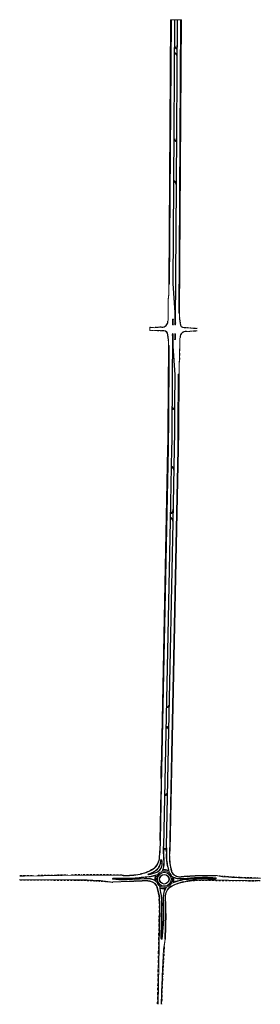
# Model space of a CAD drawing. Header units: feet. Extents: x 635614 to 637905, y 526296 to 535647.
import ezdxf

# ---------------------------------------------------------------- set-up
doc = ezdxf.new("R2010")
doc.units = ezdxf.units.FT
doc.header["$LTSCALE"] = 0.005
doc.header["$MEASUREMENT"] = 0
doc.linetypes.add('DGN Style 3', pattern=[37.5, 25, -12.5])
for name, color, linetype, lineweight in [('P_RDWY_C_and_G', 200, 'Continuous', 18), ('P_RDWY_C_and_GBack', 200, 'Continuous', 18), ('P_RDWY_C_and_GFace', 200, 'Continuous', 30), ('P_RDWY_PavtEdge', 1, 'Continuous', 18), ('P_RDWY_ShldAgg', 1, 'DGN Style 3', 18), ('P_RDWY_ShldPaved', 30, 'Continuous', 18)]:
    doc.layers.add(name, color=color, linetype=linetype, lineweight=lineweight)

msp = doc.modelspace()

# ---------------------------------------------------------------- linework, layer by layer
at = {"layer": 'P_RDWY_C_and_G'}
for points in [[(637066.9, 532752.1, 0.414214), (637069.8, 532749.1)], [(637070.2, 532803.7, 0.414214), (637067.2, 532800.7)], [(637073.8, 532749.1, 0.414214), (637076.9, 532752)], [(637089, 532766.2, 0.063247), (637090.8, 532751.2)], [(637090.8, 532751.2, 0.764479), (637096.6, 532751.1)], [(637096.6, 532751.1, 0.069644), (637099, 532767.6)], [(637068.6, 532663.1, 0.069644), (637066.2, 532646.6)], [(637076.2, 532648, 0.063247), (637074.4, 532663)], [(637098.3, 532662.1, 0.414214), (637095.3, 532665.1)], [(637088, 532613.4, 0.414214), (637090.9, 532610.4)], [(637012.9, 527742.9, 0.175895), (637000.9, 527774.8)], [(637038.8, 527707.2, 0.07315), (637057.1, 527562.3)], [(636967.5, 527557.8, 0.140632), (636985.5, 527631.7)], [(636599.3, 527516.5, 0.044813), (636760.1, 527530.3)], [(636834.8, 527532, 0.026561), (636884.4, 527551.4)], [(636838.3, 527533.2, 0.941449), (636840.4, 527525.5)], [(636846.3, 527511.1, 0.040983), (636926.7, 527527.9)], [(636909.1, 527516.3, 0.124948), (636903.3, 527473.4)], [(636976.2, 527576.1, 0.565687), (636980.4, 527570.7)], [(637028, 527563, 0.14595), (636978.2, 527570.4)], [(637024.8, 527564.5, 0.617296), (637032.9, 527571.4)], [(636617.8, 527492.4, 0.032175), (636771.5, 527501.7)], [(636896.9, 527472.1, 0.618952), (636903, 527475.9)], [(637208.3, 527482.4, 0.075603), (637057.6, 527443.2)], [(637074.8, 527457.3, 0.119725), (637077.3, 527498.8)], [(637083.6, 527500.6, 0.621366), (637077.7, 527496.5)], [(637106.8, 527509.9, 0.104027), (637150.5, 527504.8)], [(636947.5, 527300.4, 0.054148), (636924.6, 527406.3)], [(636957.2, 527401.9, 0.597929), (636949.1, 527395.2)], [(636954.1, 527403.3, 0.128132), (636997.8, 527395.6)], [(636966.3, 527246.7, 0.053524), (636956.6, 527356.8)], [(637011.6, 527408.2, 0.17868), (636983.7, 527324)], [(636999.2, 527389.5, 0.587417), (636995.5, 527395.4)], [(636984.9, 527116.8, 0.021499), (636986.2, 527245.7)], [(637002.5, 527156.8, 0.014754), (637002.2, 527246.3)]]:
    msp.add_lwpolyline(points, format="xyb", dxfattribs=at)
for points in [[(637070.2, 532803.7), (637074.2, 532803.7)], [(637073.8, 532749.1), (637069.8, 532749.1)], [(637091.3, 532665.1), (637095.3, 532665.1)], [(637090.9, 532610.4), (637095.4, 532610.4)], [(636960.2, 528556.6), (636962.5, 528376.5)], [(636953.8, 527852.2), (636964.5, 528376.5)], [(636964.5, 528376.5), (636962.5, 528376.5)], [(636980.6, 527793.8), (636980.4, 527783.8)], [(637012.4, 527783.2), (637012.6, 527793.2)], [(636985.5, 527631.7), (636980.7, 527753.5)], [(637012.4, 527783.2), (637013.2, 527725.2)], [(637038.8, 527707.2), (637041.3, 527707.2)], [(636951.4, 527635.7), (636958.2, 527669.7)], [(636958.2, 527669.7), (636966.4, 527669.1)], [(636968.2, 527659.7), (636966.4, 527669.1)], [(636599.3, 527516.5), (636599.3, 527519)], [(636834.8, 527532), (636836.7, 527524.7)], [(636904.5, 527521.9), (636909.1, 527516.3)], [(636975.4, 527574), (636978.2, 527570.4)], [(637025.7, 527602.9), (637039.1, 527544.5)], [(637028, 527563), (637033.8, 527567.6)], [(637416.4, 527517.9), (637479.9, 527517)], [(637479.9, 527517), (637479.9, 527519.5)], [(636657, 527463.7), (636501.4, 527456.9)], [(636501.4, 527456.9), (636501.5, 527454.4)], [(636502.8, 527492.9), (636617.8, 527492.4)], [(636711.8, 527482.8), (636800.6, 527489.2)], [(636713, 527466.9), (636779.8, 527471.7)], [(636771.5, 527501.7), (636846.3, 527511.1)], [(636899, 527470.8), (636903.3, 527473.4)], [(636956.6, 527356.8), (636944, 527420.8)], [(637074.8, 527457.3), (637080.1, 527452.2)], [(637077.3, 527498.8), (637081.2, 527501.7)], [(637206.5, 527509.9), (637150.5, 527504.8)], [(637207.9, 527493.9), (637153.4, 527489)], [(637176.8, 527462.1), (637177.4, 527459.6)], [(637363.3, 527487.2), (637405.6, 527486.8)], [(637405.6, 527486.8), (637483.7, 527485.9)], [(637483.7, 527495.4), (637483.7, 527485.9)], [(636948.3, 527398.9), (636954.1, 527403.3)], [(636997.8, 527395.6), (637000.4, 527391.6)], [(636945, 527300.1), (636947.5, 527300.4)], [(636959.9, 526915.9), (636966.3, 527246.7)], [(636984.3, 527303.4), (636981.5, 527303.3)], [(636984.3, 527303.4), (636981.5, 527303.3)], [(636986.2, 527245.7), (636983.7, 527324)], [(637002.2, 527246.3), (637000.4, 527302.4)], [(637002.5, 527156.8), (636996.2, 526914)], [(636969.5, 526915.4), (636981.7, 527055.3)], [(636981.7, 527055.3), (636984.9, 527116.8)], [(636959.9, 526915.9), (636969.5, 526915.4)], [(636996.2, 526914), (636998.7, 526913.9)]]:
    msp.add_lwpolyline(points, dxfattribs=at)
at = {"layer": 'P_RDWY_C_and_G', "extrusion": (0, 0, -1)}
for points in [[(-637074.2, 532803.7, 0.414214), (-637077.2, 532800.6)], [(-637068.6, 532663.1, 0.764479), (-637074.4, 532663)], [(-637088.3, 532662.1, 0.414213), (-637091.3, 532665.1)], [(-637098, 532613.3, 0.414214), (-637094.9, 532610.4)], [(-636953.8, 527852.2, 0.021747), (-636942.7, 527678.5)], [(-636980.7, 527753.5, 0.015095), (-636980.4, 527783.8)], [(-636981.2, 527740.2, 0.189831), (-636993.3, 527774.8)], [(-636993.3, 527774.8, 0.458808), (-637000.9, 527774.8)], [(-637025.7, 527602.9, 0.061464), (-637013.2, 527725.2)], [(-636942.7, 527678.5, 0.242664), (-636870.9, 527569.9)], [(-636951.4, 527635.7, 0.241501), (-636884.4, 527551.4)], [(-636957.3, 527665.4, 0.887912), (-636967.2, 527664.6)], [(-636870.9, 527569.9, 0.084195), (-636760.1, 527530.3)], [(-636900.9, 527521, 0.596537), (-636907.9, 527513.1)], [(-637106.8, 527509.9, 0.248644), (-637057.1, 527562.3)], [(-637206.5, 527509.9, 0.026069), (-637416.4, 527517.9)], [(-636502.3, 527482.9, 0.95002), (-636502.8, 527492.9)], [(-636612.2, 527478.2, 0.031992), (-636502.3, 527482.9)], [(-636711.8, 527482.8, 0.01246), (-636612.2, 527478.2)], [(-636713, 527466.9, 0.00695), (-636657, 527463.7)], [(-636779.8, 527471.7, 0.060958), (-636853.1, 527468)], [(-636800.4, 527489.2, 0.038069), (-636846.4, 527488.9)], [(-636846.5, 527488.9, 0.182924), (-636918.1, 527454.9)], [(-636853.1, 527468, 0.276135), (-636924.6, 527406.3)], [(-637000.6, 527327.2, 0.272478), (-637063, 527422.2)], [(-637063, 527422.2, 0.060313), (-637176.8, 527462.1)], [(-637153.4, 527489, 0.170671), (-637063.3, 527511.8)], [(-637083.9, 527453.6, 0.622069), (-637075.8, 527460.7)], [(-637207.9, 527493.9, 0.001412), (-637219.2, 527494.9)], [(-637208.3, 527482.4, 0.01242), (-637234, 527484.4)], [(-637219.2, 527494.9, 0.019502), (-637375, 527502)], [(-637234, 527484.4, 0.01617), (-637363.3, 527487.2)], [(-637375, 527502, 0.015201), (-637427.2, 527500.6)], [(-637424.1, 527500.7, 0.017399), (-637483.7, 527495.4)], [(-637479.3, 527496, 0.947394), (-637478.7, 527486)], [(-637000.4, 527302.4, 0.020514), (-637000.6, 527327.2)], [(-636970, 526920.2, 0.967035), (-636960, 526920.7)]]:
    msp.add_lwpolyline(points, format="xyb", dxfattribs=at)
at = {"layer": 'P_RDWY_C_and_G'}
for radius in [78, 68]:
    msp.add_circle((636990.7, 527483.3), radius, dxfattribs=at)
at = {"layer": 'P_RDWY_C_and_G', "extrusion": (0, 0, -1)}
msp.add_arc((-636848.2, 527637.6), 122, 169.52414, 205.53261, dxfattribs=at)
at = {"layer": 'P_RDWY_C_and_G'}
for centre, radius, start, end in [((636737.6, 528016.8), 502, 281.39225, 291.23315), ((636893.3, 527616), 72, 291.23315, 334.46739)]:
    msp.add_arc(centre, radius, start, end, dxfattribs=at)
at = {"layer": 'P_RDWY_C_and_GBack'}
for points in [[(637088.6, 535646.8), (637078.5, 534083)], [(637104.4, 534074.2), (637114.6, 535646.7)], [(637078.5, 534084.4), (637072.4, 533141.3)], [(637096, 532767.6), (637104.4, 534074.2)], [(637072.4, 533141.6), (637092.6, 532866.4)], [(637092.6, 532866.2), (637092, 532766.2)], [(637068.9, 532752.1), (637074.9, 532752.1)], [(637069.2, 532800.7), (637075.2, 532800.7)], [(637070.2, 532800.7), (637069.9, 532752.1)], [(637073.9, 532752.1), (637074.2, 532800.7)], [(637091.8, 532755.9), (637095.7, 532755.9)], [(636986.9, 532690.9), (636965.3, 532691.3)], [(637073.3, 532658.3), (637069.4, 532658.3)], [(637090.3, 532662.1), (637096.3, 532662.1)], [(637091.3, 532662.1), (637091, 532613.4)], [(637095, 532613.4), (637095.3, 532662.1)], [(637178.2, 532723.3), (637199.9, 532722.8)], [(637069.2, 532646.6), (637063.4, 531754.3)], [(637072.5, 532548), (637073.2, 532648)], [(637090, 532613.4), (637096, 532613.4)], [(637092.8, 532272.6), (637072.6, 532547.8)], [(637090.9, 531985.9), (637092.8, 532272.9)], [(637089.4, 531754.1), (637090.9, 531985.9)], [(637061, 531572.8), (637046.9, 530886.4)], [(637072.7, 530875.9), (637086.9, 531572.3)], [(637046.9, 530886.4), (636983.6, 527793.7)], [(637032.1, 528891.8), (637072.7, 530875.9)], [(637009.6, 527793.2), (637032.1, 528891.8)], [(636957.7, 528556.6), (636960.8, 528316.5)], [(636951.3, 527852.3), (636960.8, 528316.5)], [(636982.9, 527783.8), (636983.6, 527793.7)], [(637009.9, 527783.1), (637009.6, 527793.2)], [(636983.2, 527753.6), (636988, 527631.8)], [(637009.9, 527783.1), (637010.7, 527725.1)], [(636953.8, 527635.2), (636959.8, 527664.9)], [(636965.7, 527659.3), (636964.7, 527664.9)], [(637023.3, 527602.3), (637030.5, 527570.8)], [(637416.4, 527520.4), (637479.9, 527519.5)], [(636657.1, 527461.2), (636501.5, 527454.4)], [(636502.8, 527489.9), (636617.8, 527489.4)], [(636711.6, 527485.8), (636720.6, 527486.5)], [(636713.1, 527464.4), (636780, 527469.2)], [(636720.6, 527493.4), (636730.5, 527494.8)], [(636720.6, 527486.5), (636730.5, 527486.7)], [(636730.5, 527486.7), (636800.3, 527491.7)], [(636771.8, 527499.2), (636846.6, 527508.6)], [(637206.8, 527512.4), (637150.3, 527507.3)], [(637208.2, 527491.4), (637153.6, 527486.5)], [(637363.3, 527489.7), (637405.6, 527489.3)], [(637405.6, 527489.3), (637478.7, 527488.5)], [(636959.1, 527357.3), (636951.5, 527395.7)], [(636962.5, 526920.7), (636968.8, 527246.6)], [(636983.7, 527245.7), (636981.2, 527324)], [(637004.7, 527246.3), (637002.9, 527302.5)], [(637005, 527156.7), (636998.7, 526913.9)], [(636967.5, 526920.4), (636979.2, 527055.5)], [(636979.2, 527055.5), (636982.4, 527116.9)]]:
    msp.add_lwpolyline(points, dxfattribs=at)
for points in [[(637087.1, 535411.8, 0.181531), (637100.9, 535374.2)], [(637100.9, 535374.2, 0.483653), (637104.1, 535374.3)], [(637104.1, 535374.3, 0.156599), (637113, 535401.6)], [(637095.4, 535326.9, 0.157396), (637086.4, 535299.4)], [(637098.5, 535326.9, 0.483653), (637095.3, 535326.8)], [(637112.3, 535289.3, 0.181531), (637098.5, 535326.9)], [(637081.4, 534533.8, 0.181531), (637095.3, 534496.2)], [(637095.3, 534496.2, 0.483653), (637098.4, 534496.3)], [(637098.4, 534496.3, 0.156599), (637107.3, 534523.6)], [(637087.5, 534111.8, 0.157396), (637078.5, 534084.4)], [(637090.6, 534111.8, 0.483653), (637087.5, 534111.7)], [(637104.4, 534074.2, 0.181531), (637090.6, 534111.8)], [(636966, 532727.3, 0.417949), (637024.1, 532784)], [(637092, 532766.2, 0.045248), (637092.8, 532755.9)], [(637094.7, 532755.9, 0.051526), (637096, 532767.6)], [(637141.9, 532760.5, 0.410487), (637178.2, 532723.3)], [(637023.2, 532653.7, 0.410487), (636986.9, 532690.9)], [(637070.5, 532658.3, 0.051558), (637069.2, 532646.6)], [(637073.2, 532648, 0.04528), (637072.3, 532658.3)], [(637199.2, 532686.9, 0.417949), (637141.1, 532630.2)], [(637064.8, 531976.3, 0.156599), (637073.4, 531948.9)], [(637073.4, 531948.9, 0.483652), (637076.6, 531948.7)], [(637076.6, 531948.7, 0.181536), (637090.9, 531986.1)], [(637086.9, 531572.3, 0.003497), (637089.4, 531754.1)], [(637066.2, 531398.9, 0.156599), (637056.8, 531371.7)], [(637069.3, 531399, 0.483653), (637066.2, 531398.9)], [(637082.6, 531361.2, 0.181531), (637069.3, 531399)], [(637049, 530988.9, 0.156599), (637057.2, 530961.4)], [(637060.4, 530961.2, 0.181531), (637075.2, 530998.4)], [(637056.2, 530913.6, 0.156599), (637046.9, 530886.4)], [(637059.4, 530913.7, 0.483653), (637056.2, 530913.6)], [(637057.2, 530961.4, 0.483653), (637060.4, 530961.2)], [(637072.7, 530875.9, 0.181531), (637059.4, 530913.7)], [(637011.2, 529142.7, 0.156599), (637019.4, 529115.1)], [(637019.4, 529115.1, 0.483653), (637022.6, 529114.9)], [(637022.6, 529114.9, 0.181531), (637037.4, 529152.1)], [(637015.6, 528929.5, 0.156599), (637006.3, 528902.3)], [(637018.8, 528929.6, 0.483653), (637015.6, 528929.5)], [(637032.1, 528891.8, 0.181531), (637018.8, 528929.6)], [(636994.2, 528310.4, 0.162068), (637003, 528282.1)], [(637003, 528282.1, 0.481951), (637006.1, 528281.9)], [(637006.1, 528281.9, 0.177451), (637020.3, 528318.4)], [(636982.9, 527783.8, 0.015095), (636983.2, 527753.6)], [(637010.4, 527742.8, 0.175895), (636999, 527773.1)], [(637041.3, 527707.2, 0.07315), (637059.5, 527562.9)], [(636978.6, 527575.2, 0.103189), (636988, 527631.8)], [(636599.3, 527519, 0.044813), (636759.6, 527532.7)], [(636839.1, 527530.8, 0.941449), (636839.9, 527527.9)], [(636839.1, 527530.8, 0.024701), (636885.4, 527549.1)], [(636839.9, 527527.9, 0.041101), (636918.5, 527551.2)], [(636846.6, 527508.6, 0.027637), (636901.5, 527518.6)], [(636905.6, 527514, 0.108025), (636900.5, 527475.6)], [(636918.5, 527551.2, 0.190915), (636956, 527586.1)], [(636978.6, 527575.2, 0.565687), (636980.1, 527573.2)], [(637025.8, 527566.8, 0.129408), (636980.1, 527573.2)], [(637025.8, 527566.8, 0.610908), (637030.5, 527570.8)], [(636617.8, 527489.4, 0.021427), (636720.6, 527493.4)], [(636730.5, 527494.8, 0.008649), (636771.8, 527499.2)], [(636898.2, 527474.2, 0.618952), (636900.5, 527475.6)], [(637078.2, 527460, 0.102968), (637080.2, 527496.9)], [(637082.4, 527498.4, 0.621366), (637080.2, 527496.9)], [(637208.1, 527484.9, 0.062011), (637082.8, 527455.9)], [(637107.6, 527512.3, 0.104027), (637150.3, 527507.3)], [(636945, 527300.1, 0.054148), (636922.2, 527405.5)], [(636956.3, 527399.6, 0.597929), (636951.5, 527395.7)], [(636956.3, 527399.6, 0.111611), (636995.6, 527393)], [(636968.8, 527246.6, 0.053523), (636959.1, 527357.3)], [(636997, 527390.7, 0.133848), (636981.2, 527324)], [(636997, 527390.7, 0.587417), (636995.6, 527393)], [(636982.4, 527116.9, 0.0215), (636983.7, 527245.7)], [(637005, 527156.7, 0.014754), (637004.7, 527246.3)]]:
    msp.add_lwpolyline(points, format="xyb", dxfattribs=at)
at = {"layer": 'P_RDWY_C_and_GBack', "extrusion": (0, 0, -1)}
for points in [[(-637063.4, 531754.3, 0.003497), (-637061, 531572.8)], [(-636951.3, 527852.3, 0.021747), (-636940.2, 527678.8)], [(-636983.7, 527740.3, 0.189831), (-636995.2, 527773.1)], [(-636995.2, 527773.1, 0.458808), (-636999, 527773.1)], [(-637023.3, 527602.3, 0.061464), (-637010.7, 527725.2)], [(-636940.2, 527678.8, 0.242664), (-636869.7, 527572.1)], [(-636953.8, 527635.2, 0.241501), (-636885.4, 527549.1)], [(-636965.7, 527659.3, 0.158422), (-636956, 527586.1)], [(-636959.8, 527664.9, 0.887911), (-636964.7, 527664.5)], [(-636869.7, 527572.1, 0.084195), (-636759.6, 527532.7)], [(-636901.5, 527518.6, 0.596537), (-636905.6, 527514)], [(-637107.6, 527512.3, 0.248644), (-637059.5, 527562.9)], [(-637206.3, 527512.3, 0.026069), (-637416.4, 527520.4)], [(-636502.6, 527485.9, 0.950023), (-636502.8, 527489.9)], [(-636612.1, 527481.2, 0.031992), (-636502.6, 527485.9)], [(-636711.6, 527485.8, 0.01246), (-636612.1, 527481.2)], [(-636713.1, 527464.4, 0.00695), (-636657.1, 527461.2)], [(-636780, 527469.2, 0.060958), (-636852.6, 527465.5)], [(-636800.3, 527491.7, 0.038069), (-636846.6, 527491.4)], [(-636846.7, 527491.4, 0.120447), (-636898.2, 527474.2)], [(-636852.6, 527465.5, 0.276135), (-636922.2, 527405.5)], [(-637003.1, 527327.1, 0.272478), (-637064.1, 527419.9)], [(-637064.1, 527419.9, 0.060313), (-637177.4, 527459.6)], [(-637082.9, 527455.9, 0.622069), (-637078.2, 527460)], [(-637153.6, 527486.5, 0.128958), (-637082.3, 527498.5)], [(-637208.1, 527484.9, 0.01242), (-637233.8, 527486.9)], [(-637208.2, 527491.4, 0.001412), (-637219.4, 527492.4)], [(-637219.4, 527492.4, 0.019502), (-637375, 527499.5)], [(-637233.8, 527486.9, 0.01617), (-637363.3, 527489.7)], [(-637375, 527499.5, 0.015201), (-637427.1, 527498.1)], [(-637424, 527498.2, 0.016108), (-637479, 527493.5)], [(-637479, 527493.5, 0.95562), (-637478.7, 527488.5)], [(-637002.9, 527302.5, 0.020514), (-637003.1, 527327.1)], [(-636967.5, 526920.4, 0.967035), (-636962.5, 526920.7)]]:
    msp.add_lwpolyline(points, format="xyb", dxfattribs=at)
at = {"layer": 'P_RDWY_C_and_GBack'}
for radius in [65, 44.5]:
    msp.add_circle((636990.7, 527483.3), radius, dxfattribs=at)
at = {"layer": 'P_RDWY_C_and_GFace'}
for points in [[(637087.6, 535646.9), (637077.5, 534083)], [(637105.4, 534074.2), (637115.6, 535646.7)], [(637077.5, 534084.4), (637071.4, 533141.3)], [(637097, 532767.6), (637105.4, 534074.2)], [(637071.4, 533141.5), (637091.6, 532866.4)], [(637091.6, 532866.2), (637091, 532766.2)], [(637069.2, 532800.7), (637068.9, 532752.1)], [(637074.9, 532752.1), (637075.2, 532800.7)], [(636987, 532691.9), (636965.3, 532692.3)], [(637090.3, 532662.1), (637090, 532613.4)], [(637096, 532613.4), (637096.3, 532662.1)], [(637178.2, 532722.3), (637199.8, 532721.8)], [(637068.2, 532646.6), (637062.4, 531754.3)], [(637073.5, 532548), (637074.2, 532648)], [(637093.8, 532272.7), (637073.5, 532547.8)], [(637091.9, 531985.9), (637093.8, 532272.8)], [(637090.4, 531754.1), (637091.9, 531985.9)], [(637060, 531572.8), (637045.9, 530886.4)], [(637073.7, 530875.8), (637087.9, 531572.3)], [(637045.9, 530886.4), (636982.6, 527793.8)], [(637033.1, 528891.8), (637073.7, 530875.8)], [(637010.6, 527793.2), (637033.1, 528891.8)]]:
    msp.add_lwpolyline(points, dxfattribs=at)
for points in [[(637086.1, 535411.8, 0.181531), (637100.2, 535373.6)], [(637100.2, 535373.6, 0.483653), (637104.9, 535373.7)], [(637104.9, 535373.7, 0.156599), (637114, 535401.6)], [(637094.6, 535327.5, 0.157396), (637085.4, 535299.5)], [(637099.2, 535327.5, 0.483653), (637094.5, 535327.3)], [(637113.3, 535289.3, 0.181531), (637099.2, 535327.5)], [(637080.4, 534533.8, 0.181531), (637094.5, 534495.5)], [(637094.5, 534495.5, 0.483653), (637099.2, 534495.7)], [(637099.2, 534495.7, 0.156599), (637108.3, 534523.6)], [(637086.7, 534112.4, 0.157396), (637077.5, 534084.4)], [(637091.4, 534112.5, 0.483653), (637086.7, 534112.3)], [(637105.4, 534074.2, 0.181531), (637091.4, 534112.5)], [(636966, 532726.3, 0.417949), (637025.1, 532784)], [(637091, 532766.2, 0.063247), (637092.7, 532751.7)], [(637092.7, 532751.7, 0.764476), (637094.6, 532751.7)], [(637094.6, 532751.7, 0.069644), (637097, 532767.6)], [(637140.9, 532760.5, 0.410487), (637178.2, 532722.3)], [(637024.2, 532653.7, 0.410487), (636987, 532691.9)], [(637070.5, 532662.5, 0.069644), (637068.2, 532646.6)], [(637074.2, 532648, 0.063247), (637072.4, 532662.5)], [(637199.2, 532687.9, 0.417949), (637140.1, 532630.2)], [(637063.8, 531976.3, 0.156599), (637072.6, 531948.3)], [(637072.6, 531948.3, 0.483652), (637077.3, 531948.1)], [(637077.3, 531948.1, 0.181536), (637091.9, 531986.1)], [(637087.9, 531572.3, 0.003497), (637090.4, 531754.1)], [(637065.4, 531399.5, 0.156599), (637055.8, 531371.7)], [(637070.1, 531399.6, 0.483653), (637065.4, 531399.5)], [(637083.6, 531361.2, 0.181531), (637070.1, 531399.6)], [(637048, 530988.9, 0.156599), (637056.4, 530960.8)], [(637061.1, 530960.5, 0.181531), (637076.2, 530998.4)], [(637055.4, 530914.2, 0.156599), (637045.9, 530886.4)], [(637060.1, 530914.3, 0.483653), (637055.4, 530914.2)], [(637056.4, 530960.8, 0.483653), (637061.1, 530960.5)], [(637073.7, 530875.8, 0.181531), (637060.1, 530914.3)], [(637014.8, 528930.1, 0.156599), (637005.3, 528902.4)], [(637019.5, 528930.2, 0.483653), (637014.8, 528930.1)], [(637033.1, 528891.8, 0.181531), (637019.5, 528930.2)], [(636993.2, 528310.4, 0.162068), (637002.2, 528281.5)], [(637002.2, 528281.5, 0.481951), (637006.8, 528281.2)], [(637006.8, 528281.2, 0.177451), (637021.3, 528318.4)]]:
    msp.add_lwpolyline(points, format="xyb", dxfattribs=at)
at = {"layer": 'P_RDWY_C_and_GFace', "extrusion": (0, 0, -1)}
for points in [[(-637070.5, 532662.5, 0.764479), (-637072.4, 532662.5)], [(-637062.4, 531754.3, 0.003497), (-637060, 531572.8)]]:
    msp.add_lwpolyline(points, format="xyb", dxfattribs=at)
at = {"layer": 'P_RDWY_C_and_GFace', "lineweight": 30}
for points in [[(636957.7, 528556.6), (636960.2, 528556.6)], [(636958.2, 528556.6), (636961.3, 528316.5)], [(636951.8, 527852.3), (636961.3, 528316.5)], [(636982.4, 527783.8), (636982.6, 527793.8)], [(637010.4, 527783.1), (637010.6, 527793.2)], [(636982.7, 527753.6), (636987.5, 527631.8)], [(637010.4, 527783.1), (637011.2, 527725.1)], [(636953.3, 527635.3), (636959.3, 527665)], [(636966.2, 527659.4), (636965.2, 527664.9)], [(637023.8, 527602.4), (637031, 527570.9)], [(637416.4, 527519.9), (637479.9, 527519)], [(636657.1, 527461.7), (636501.5, 527454.9)], [(636502.8, 527490.9), (636617.8, 527490.4)], [(636711.7, 527484.8), (636800.3, 527491.2)], [(636713.1, 527464.9), (636779.9, 527469.7)], [(636771.8, 527499.7), (636846.6, 527509.1)], [(637206.8, 527511.9), (637150.3, 527506.8)], [(637208.1, 527491.9), (637153.6, 527487)], [(637363.3, 527489.2), (637405.6, 527488.8)], [(637405.6, 527488.8), (637478.7, 527488)], [(636958.6, 527357.2), (636951, 527395.6)], [(636962, 526920.7), (636968.3, 527246.6)], [(636984.2, 527245.7), (636981.7, 527324)], [(637004.2, 527246.3), (637002.4, 527302.5)], [(637004.5, 527156.8), (636998.2, 526913.9)], [(636968, 526920.4), (636979.7, 527055.5)], [(636979.7, 527055.5), (636982.9, 527116.9)]]:
    msp.add_lwpolyline(points, dxfattribs=at)
at = {"layer": 'P_RDWY_C_and_GFace', "lineweight": 30, "extrusion": (0, 0, -1)}
for points in [[(-636951.8, 527852.3, 0.021747), (-636940.7, 527678.7)], [(-636983.2, 527740.2, 0.189831), (-636994.8, 527773.5)], [(-636994.8, 527773.5, 0.458808), (-636999.3, 527773.5)], [(-637023.8, 527602.4, 0.061464), (-637011.2, 527725.2)], [(-636940.7, 527678.7, 0.242664), (-636870, 527571.6)], [(-636953.3, 527635.3, 0.241501), (-636885.2, 527549.6)], [(-636966.2, 527659.4, 0.158422), (-636956.5, 527585.8)], [(-636959.3, 527665, 0.887911), (-636965.2, 527664.5)], [(-636870, 527571.6, 0.084195), (-636759.7, 527532.2)], [(-636901.3, 527519, 0.596537), (-636906, 527513.8)], [(-637107.4, 527511.8, 0.248644), (-637059.1, 527562.8)], [(-637206.3, 527511.8, 0.026069), (-637416.4, 527519.9)], [(-636502.5, 527484.9, 0.950023), (-636502.8, 527490.9)], [(-636612.1, 527480.2, 0.031992), (-636502.5, 527484.9)], [(-636711.7, 527484.8, 0.01246), (-636612.1, 527480.2)], [(-636713.1, 527464.9, 0.00695), (-636657.1, 527461.7)], [(-636779.9, 527469.7, 0.060958), (-636852.7, 527466)], [(-636800.3, 527491.2, 0.038069), (-636846.5, 527490.9)], [(-636846.6, 527490.9, 0.120447), (-636898, 527473.8)], [(-636852.7, 527466, 0.276135), (-636922.7, 527405.7)], [(-637002.6, 527327.1, 0.272478), (-637063.9, 527420.4)], [(-637063.9, 527420.4, 0.060313), (-637177.3, 527460.1)], [(-637083.1, 527455.4, 0.622069), (-637077.7, 527460.2)], [(-637153.6, 527487, 0.128958), (-637082.5, 527498.9)], [(-637208.1, 527491.9, 0.001412), (-637219.3, 527492.9)], [(-637208.1, 527484.4, 0.01242), (-637233.9, 527486.4)], [(-637219.3, 527492.9, 0.019502), (-637375, 527500)], [(-637233.9, 527486.4, 0.01617), (-637363.3, 527489.2)], [(-637375, 527500, 0.015201), (-637427.1, 527498.6)], [(-637424, 527498.7, 0.016108), (-637479.1, 527494)], [(-637479, 527494, 0.95562), (-637478.7, 527488)], [(-637002.4, 527302.5, 0.020514), (-637002.6, 527327.1)], [(-636968, 526920.4, 0.967035), (-636962, 526920.7)]]:
    msp.add_lwpolyline(points, format="xyb", dxfattribs=at)
at = {"layer": 'P_RDWY_C_and_GFace', "lineweight": 30}
for points in [[(636982.4, 527783.8, 0.015095), (636982.7, 527753.6)], [(637010.9, 527742.8, 0.175895), (636999.3, 527773.5)], [(637040.8, 527707.2, 0.07315), (637059.1, 527562.8)], [(636978.1, 527575.4, 0.103189), (636987.5, 527631.8)], [(636599.3, 527518.5, 0.044813), (636759.7, 527532.2)], [(636838.9, 527531.3, 0.941449), (636840, 527527.4)], [(636838.9, 527531.3, 0.024701), (636885.2, 527549.6)], [(636840, 527527.4, 0.041101), (636918.7, 527550.8)], [(636846.6, 527509.1, 0.027637), (636901.3, 527519)], [(636906, 527513.8, 0.108025), (636901, 527475.7)], [(636918.7, 527550.8, 0.190915), (636956.5, 527585.8)], [(636978.1, 527575.4, 0.565687), (636980.2, 527572.7)], [(637025.6, 527566.3, 0.129408), (636980.2, 527572.7)], [(637025.6, 527566.3, 0.610908), (637031, 527570.9)], [(636617.8, 527490.4, 0.032175), (636771.8, 527499.7)], [(636898, 527473.8, 0.618952), (636901, 527475.7)], [(637077.7, 527460.2, 0.102968), (637079.7, 527496.8)], [(637082.6, 527498.8, 0.621366), (637079.7, 527496.8)], [(637208.1, 527484.4, 0.062011), (637082.9, 527455.4)], [(637107.4, 527511.8, 0.104027), (637150.3, 527506.8)], [(636945.5, 527300.1, 0.054148), (636922.7, 527405.7)], [(636956.5, 527400.1, 0.597929), (636951, 527395.6)], [(636956.5, 527400.1, 0.111611), (636995.6, 527393.5)], [(636968.3, 527246.6, 0.053523), (636958.6, 527357.2)], [(636997.5, 527390.5, 0.133848), (636981.7, 527324)], [(636997.5, 527390.5, 0.587417), (636995.6, 527393.5)], [(636982.9, 527116.9, 0.0215), (636984.2, 527245.7)], [(637004.5, 527156.8, 0.014754), (637004.2, 527246.3)]]:
    msp.add_lwpolyline(points, format="xyb", dxfattribs=at)
for radius in [66, 45]:
    msp.add_circle((636990.7, 527483.3), radius, dxfattribs=at)
at = {"layer": 'P_RDWY_PavtEdge'}
for points in [[(637041.3, 533133.8), (637057.6, 535647)], [(637049.6, 535647.1), (637153.6, 535646.4)], [(637127.6, 532860.6), (637145.6, 535646.5)], [(637032.7, 533033.9), (637033.3, 533133.9)], [(637033.3, 533133.9), (637041.3, 533133.8)], [(637028.4, 532983.9), (637032.7, 533033.9)], [(637027.1, 532793.9), (637028.4, 532983.9)], [(637127.6, 532860.6), (637135.6, 532860.5)], [(637135.2, 532807.2), (637135.6, 532860.5)], [(637024.1, 532784), (637027.1, 532793.9)], [(637135.2, 532807.2), (637141.9, 532760.6)], [(636853.5, 532725.7), (636853.5, 532696.6)], [(636853.5, 532722.7), (636895.9, 532721.7)], [(636853.5, 532699.6), (636955.3, 532694.5)], [(636895.9, 532721.7), (636966, 532727.3)], [(636955.3, 532694.5), (636965.3, 532691.3)], [(637199.2, 532686.9), (637269.3, 532692.5)], [(637199.9, 532722.8), (637209.8, 532719.7)], [(637209.8, 532719.7), (637267.4, 532714.2)], [(637267.4, 532714.2), (637283, 532714.1)], [(637269.3, 532692.5), (637303.2, 532691.9)], [(637283, 532714.1), (637303.6, 532713.9)], [(637029.9, 532607), (637023.2, 532653.7)], [(637029.6, 532553.7), (637029.9, 532607)], [(637138, 532620.3), (637136.8, 532430.3)], [(637138, 532620.3), (637141.1, 532630.2)], [(637037.6, 532553.6), (637029.6, 532553.7)], [(637032.4, 531754.5), (637037.6, 532553.6)], [(637131.8, 532280.3), (637132.5, 532380.3)], [(637136.8, 532430.3), (637132.5, 532380.3)], [(637120.4, 531753.9), (637123.8, 532280.4)], [(637131.8, 532280.3), (637123.8, 532280.4)], [(636970.6, 528674), (637030, 531573.4)], [(637058.6, 528672.2), (637117.9, 531571.6)], [(636964.5, 528376.5), (636970.6, 528674)], [(637058.6, 528672.2), (637038.8, 527707.2)], [(637479.9, 527519.5), (637545.9, 527507.9)], [(637197.2, 527466.1), (637177.4, 527459.6)], [(637346.7, 527476.4), (637854.5, 527471), (637904.5, 527471.5)], [(637601, 527503.8), (637545.9, 527507.9)], [(637904.7, 527491.5), (637854.7, 527493)], [(636984.1, 526819.6), (636998.7, 526913.9)], [(636970.6, 526564.8), (636984.1, 526819.6)]]:
    msp.add_lwpolyline(points, dxfattribs=at)
for points in [[(637030, 531573.4, 0.003497), (637032.4, 531754.5)], [(637117.9, 531571.6, 0.003497), (637120.4, 531753.9)], [(637601, 527503.8, 0.015921), (637854.7, 527493)], [(636970.6, 526564.8, 0.008427), (636960.9, 526295.8)]]:
    msp.add_lwpolyline(points, format="xyb", dxfattribs=at)
at = {"layer": 'P_RDWY_PavtEdge', "extrusion": (0, 0, -1)}
msp.add_lwpolyline([(-637197.2, 527466.1, 0.01799), (-637232.9, 527471.1, 0.028501), (-637346.7, 527476.4)], format="xyb", dxfattribs=at)
at = {"layer": 'P_RDWY_ShldAgg'}
for points in [[(637027.4, 532984), (637032.8, 533046.4)], [(637026.1, 532794), (637027.4, 532983.9)], [(637023.1, 532784.3), (637026.1, 532794)], [(637023.1, 532784.3), (637024.1, 532784)], [(637135.4, 532827.4), (637144.5, 532763.6)], [(637141.9, 532760.6), (637144.5, 532763.6)], [(636853.5, 532725.7), (636895.9, 532724.7)], [(636853.5, 532696.6), (636958.2, 532691.5)], [(636895.6, 532724.7), (636963, 532730.1)], [(636958.2, 532691.5), (636965.3, 532691.3)], [(636966, 532727.3), (636963, 532730.1)], [(637199.2, 532686.9), (637202.3, 532684.1)], [(637199.9, 532722.8), (637210.1, 532722.6)], [(637202.3, 532684.1), (637269.5, 532689.5)], [(637210.1, 532722.6), (637267.6, 532717.2)], [(637267.6, 532717.2), (637303.7, 532716.9)], [(637269.2, 532689.5), (637303.1, 532688.9)], [(637023.2, 532653.7), (637020.6, 532650.7)], [(637029.8, 532586.8), (637020.6, 532650.7)], [(637139, 532620.1), (637137.8, 532430.3)], [(637139, 532620.1), (637142, 532629.9)], [(637141.1, 532630.2), (637142, 532629.9)], [(637137.8, 532430.2), (637132.4, 532367.8)], [(635614.1, 527518.4), (635659.2, 527518.3)], [(635749.7, 527519.9), (635659.2, 527518.3)], [(636068.3, 527525.7), (635778.3, 527520.4)], [(636199.3, 527528.1), (636101.5, 527526.3)], [(636199.3, 527528.1), (636599.3, 527526.5)], [(636599.3, 527519), (636599.3, 527526.5)], [(637480.1, 527520.5), (637508.5, 527515.5)], [(637601.3, 527508.8), (637537.9, 527513.5)], [(635613.9, 527474.4), (636123.1, 527472.4)], [(636335.6, 527465.9), (636453.1, 527459.1)], [(636463, 527458.6), (636501.4, 527453.4)], [(637177.9, 527457.2), (637177.4, 527459.6)], [(637346.7, 527471.4), (637854.4, 527466), (637904.4, 527469.5)], [(637854.7, 527498), (637904.7, 527493.5)], [(637854.7, 527498), (637904.7, 527493.5)], [(636937.8, 527299.2), (636945, 527300.1)], [(636923.9, 526296.6), (636941.8, 527218.7)], [(636977.6, 526564.4), (636994.3, 526879.1)], [(636994.3, 526879.1), (636999.7, 526913.8)]]:
    msp.add_lwpolyline(points, dxfattribs=at)
at = {"layer": 'P_RDWY_ShldAgg', "extrusion": (0, 0, -1)}
for points in [[(-637508.5, 527515.5, 0.003649), (-637537.9, 527513.5)], [(-636123.1, 527472.4, 0.013365), (-636335.6, 527465.9)], [(-636463, 527458.6, 0.001229), (-636453.1, 527459.1)], [(-637177.9, 527457.2, 0.028318), (-637233.5, 527466.1, 0.028501), (-637346.7, 527471.4)], [(-636937.8, 527299.2, 0.034194), (-636941.8, 527218.7)]]:
    msp.add_lwpolyline(points, format="xyb", dxfattribs=at)
at = {"layer": 'P_RDWY_ShldAgg'}
for points in [[(637601.3, 527508.8, 0.015921), (637854.7, 527498)], [(636977.6, 526564.4, 0.008427), (636967.9, 526295.7)]]:
    msp.add_lwpolyline(points, format="xyb", dxfattribs=at)
at = {"layer": 'P_RDWY_ShldPaved'}
for points in [[(637033.3, 533133.9), (637049.6, 535647.1)], [(637135.6, 532860.5), (637153.6, 535646.4)], [(637024.4, 531754.5), (637029.6, 532553.7)], [(637128.4, 531753.9), (637131.8, 532280.3)], [(636962.6, 528674.1), (637022, 531573.6)], [(637066.6, 528672), (637125.9, 531571.5)], [(636960.2, 528556.6), (636962.6, 528674.1)], [(637066.6, 528672), (637048, 527762)], [(637048, 527762), (637041.3, 527707.2)], [(636199.3, 527521.1), (635659.3, 527511.3)], [(636199.3, 527521.1), (636589.3, 527519.5)], [(636589.3, 527519.5), (636599.3, 527519)], [(635614, 527481.4), (636123.1, 527479.4)], [(635614.1, 527511.4), (635659.3, 527511.3)], [(636336, 527472.9), (636384.8, 527470)], [(636384.8, 527470), (636501.5, 527454.4)], [(636945, 527300.1), (636945.8, 527290.1)], [(636930.9, 526296.4), (636948.7, 527218.6)]]:
    msp.add_lwpolyline(points, dxfattribs=at)
for points in [[(637022, 531573.6, 0.003497), (637024.4, 531754.5)], [(637125.9, 531571.5, 0.003497), (637128.4, 531753.9)]]:
    msp.add_lwpolyline(points, format="xyb", dxfattribs=at)
at = {"layer": 'P_RDWY_ShldPaved', "extrusion": (0, 0, -1)}
for points in [[(-636123.1, 527479.4, 0.013365), (-636336, 527472.9)], [(-636945.8, 527290.1, 0.030002), (-636948.7, 527218.6)]]:
    msp.add_lwpolyline(points, format="xyb", dxfattribs=at)

doc.saveas('drawing.dxf')
